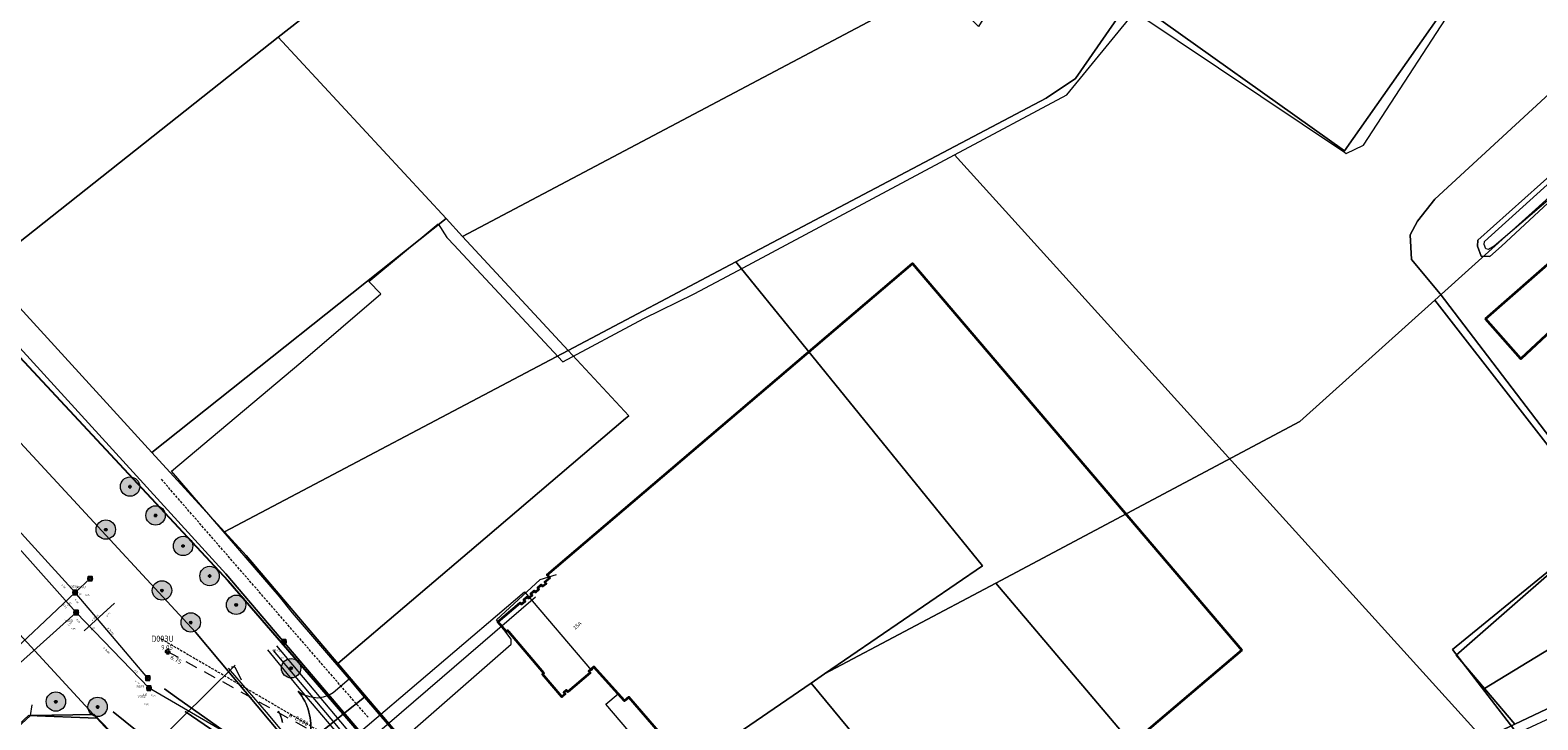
# Model space of a CAD drawing. Header units: metres. Extents: x 163628 to 167855, y 402678 to 405435.
# Tile 149 of 256: x 164349 to 164660, y 403530 to 403672. Entities that reach past the tile are written whole.
import ezdxf
from ezdxf.enums import TextEntityAlignment as Align

# ---------------------------------------------------------------- set-up
doc = ezdxf.new("R2010")
doc.units = ezdxf.units.M
doc.linetypes.add('DASHED2', pattern=[0.375, 0.25, -0.125])
doc.linetypes.add('X-CA190022.004-UO-WHM_Riolering gemeente_NLCS_v0.2$0$RI-HUISAANSLUITING', pattern=[4.3, 2.5, -1.8])
doc.layers.get('0').update_dxf_attribs({"lineweight": 25})
for name, color, linetype, lineweight in [('B-WE-KW-KUNSTWERK_DUIKER-G', 252, 'Continuous', 18), ('X-CA190022.004-UO-BGT_Ondergrond$0$GE_201_SHDHek_Lijn_GEM', 253, 'X-CA190022.004-UO-BGT_Ondergrond$0$Hekwerk', 9), ('X-CA190022.004-UO-BGT_Ondergrond$0$GE_314_WGDRijbaanLokaleweg_Vlak_GEM', 253, 'Continuous', 9), ('X-CA190022.004-UO-BGT_Ondergrond$0$GE_316_WGDFietspad_Vlak_GEM', 253, 'Continuous', 9), ('X-CA190022.004-UO-BGT_Ondergrond$0$GE_322_WGDInrit_Vlak_GEM', 253, 'Continuous', 9), ('X-CA190022.004-UO-BGT_Ondergrond$0$GE_367_OWGBerm_groenvoorziening_grasenk_GEM', 253, 'Continuous', 9), ('X-CA190022.004-UO-BGT_Ondergrond$0$GE_401_OTDErf_Vlak_GEM', 253, 'Continuous', 9), ('X-CA190022.004-UO-BGT_Ondergrond$0$GE_4502_GBKN_Huisnummer_Lijn_GEM', 7, 'Continuous', 9), ('X-CA190022.004-UO-BGT_Ondergrond$0$GE_471_BTDBouwland_Vlak_GEM', 253, 'Continuous', 9), ('X-CA190022.004-UO-BGT_Ondergrond$0$GE_477_BTDGroenvoorziening_Vlak_GEM', 253, 'Continuous', 9), ('X-CA190022.004-UO-BGT_Ondergrond$0$GE_491_VGOHaag_Inrichtend_Vlak_GEM', 253, 'Continuous', 9), ('X-CA190022.004-UO-BGT_Ondergrond$0$GE_504_WTDWaterloop_sloot_Vlak_GEM', 253, 'Continuous', 9), ('X-CA190022.004-UO-BGT_Ondergrond$0$GE_541_OWTOever_slootkant_Vlak_GEM', 253, 'Continuous', 9), ('X-CA190022.004-UO-BGT_Ondergrond$0$GE_601_PNDgrondvlakpand_Vlak_MV_GEM', 34, 'Continuous', 35), ('X-CA190022.004-UO-BGT_Ondergrond$0$GE_632_GBILuifel_Inrichtend_Vlak_GEM', 253, 'Continuous', 9), ('X-CA190022.004-UO-KAD_Percelen$0$B-WE-KG-GRENS_PERCEEL-GV', 150, 'Continuous', 9), ('X-CA190022.004-UO-WHM_Riolering gemeente - drukleidingen_v0.1$0$Riool_onder_druk_pvc_leidingen_315_hgml', 214, 'X-CA190022.004-UO-WHM_Riolering gemeente - drukleidingen_v0.1$0$1-200 PERSLEIDING', 25), ('X-CA190022.004-UO-WHM_Riolering gemeente_NLCS_v0.2$0$B-WE-RI-BOB-T18', 214, 'Continuous', 15), ('X-CA190022.004-UO-WHM_Riolering gemeente_NLCS_v0.2$0$B-WE-RI-DIAMETER-T18', 214, 'Continuous', 15), ('X-CA190022.004-UO-WHM_Riolering gemeente_NLCS_v0.2$0$B-WE-RI-DUIKER-G', 214, 'X-CA190022.004-UO-WHM_Riolering gemeente_NLCS_v0.2$0$RI-HUISAANSLUITING', 15), ('X-CA190022.004-UO-WHM_Riolering gemeente_NLCS_v0.2$0$B-WE-RI-HWA_TRANSPORTLEIDING-G', 214, 'X-CA190022.004-UO-WHM_Riolering gemeente_NLCS_v0.2$0$1-200 HEMELWATER', 15), ('X-CA190022.004-UO-WHM_Riolering gemeente_NLCS_v0.2$0$B-WE-RI-PUT-S', 214, 'Continuous', 15), ('X-CA190022.004-UO-WHM_Riolering gemeente_NLCS_v0.2$0$B-WE-RI-PUTDEKSELHOOGTE-T18', 214, 'Continuous', 15), ('X-CA190022.004-UO-WHM_Riolering gemeente_NLCS_v0.2$0$B-WE-RI-PUTNUMMER-T25', 214, 'Continuous', 15), ('X-CA190022.004-UO-WHM_Riolering gemeente_NLCS_v0.2$0$B-WE-RI-VWA_TRANSPORTLEIDING-G', 214, 'X-CA190022.004-UO-WHM_Riolering gemeente_NLCS_v0.2$0$1-200 VUILWATER', 15)]:
    doc.layers.add(name, color=color, linetype=linetype, lineweight=lineweight)
doc.layers.add('X-CA190022.004-UO-DWM_Beplanting$0$B-WE-GR-BOOM-S AFKOMSTIG UIT BOMENBESTAND GEMEENTE', color=252, linetype='Continuous')
doc.layers.add('X-CA190022.004-UO-DWM_Beplanting$0$N-GV-GR-GRAS-A-200', color=7, linetype='Continuous')
for name, color, linetype, lineweight, transparency in [('X-CA190022.004-UO-KLIC$0$B-OI-KL-DATA_KPN_0000546663_VECT_19O042616-G', 42, 'X-CA190022.004-UO-KLIC$0$1-200 TELEFONIE-KPN', 0, 0.25), ('X-CA190022.004-UO-KLIC$0$B-OI-KL-WATER_BW_0000551269_VECT_19O042616-G', 42, 'X-CA190022.004-UO-KLIC$0$1-200 WATERLEIDING', 0, 0.25), ('X-CA190022.004-UO-KLIC$0$B-WE-KL-ET_LS-G', 42, 'X-CA190022.004-UO-KLIC$0$1-200 LAAGSPANNING', 0, 0.25), ('X-CA190022.004-UO-KLIC$0$B-WE-KL-ET_LS_KABELBED-G', 42, 'X-CA190022.004-UO-KLIC$0$1-200 LAAGSPANNING', 0, 0.25), ('X-CA190022.004-UO-KLIC$0$B-WE-KL-GAS_LD-G', 42, 'X-CA190022.004-UO-KLIC$0$1-200 GASLEIDING LAGE DRUK', 0, 0.25), ('X-CA190022.004-UO-KLIC$0$V-WE-KL-ET_LS-G', 42, 'X-CA190022.004-UO-KLIC$0$1-200 LAAGSPANNING', 0, 0.25)]:
    doc.layers.add(name, color=color, linetype=linetype, lineweight=lineweight, transparency=transparency)
doc.styles.add('X-CA190022.004-UO-BGT_Ondergrond$0$BGT_NAR', font='arial.ttf', dxfattribs={"height": 1})
doc.styles.add('X-CA190022.004-UO-KLIC$0$NLCS-ISO', font='NLCS-ISO.ttf')
doc.styles.add('X-CA190022.004-UO-WHM_Riolering gemeente - drukleidingen_v0.1$0$NLCS-ISO', font='NLCS-ISO.ttf')
doc.styles.add('X-CA190022.004-UO-WHM_Riolering gemeente_NLCS_v0.2$0$NLCS-ISO', font='NLCS-ISO.ttf')
doc.styles.add('X-CA190022.004-UO-WHM_Riolering gemeente_NLCS_v0.2$0$NLCS-ISO-M200-T18', font='NLCS-ISO.ttf', dxfattribs={"height": 0.36})
doc.styles.add('X-CA190022.004-UO-WHM_Riolering gemeente_NLCS_v0.2$0$NLCS-ISO-M200-T25', font='NLCS-ISO.ttf', dxfattribs={"height": 0.5})
doc.styles.add('X-CA190022.004-UO-WHM_Riolering gemeente_NLCS_v0.2$0$NLCS-ISO-M500-T18', font='NLCS-ISO.ttf', dxfattribs={"height": 0.9})
doc.styles.add('X-CA190022.004-UO-WHM_Riolering gemeente_NLCS_v0.2$0$NLCS-ISO-M500-T25', font='NLCS-ISO.ttf', dxfattribs={"height": 1.25})
doc.linetypes.add('X-CA190022.004-UO-BGT_Ondergrond$0$Hekwerk', pattern='A,5,-1.5,[2,dgnlstyle-Veghel.shx,S=0.007937,R=0,X=0,Y=0],-1.5', length=8)
doc.linetypes.add('X-CA190022.004-UO-KLIC$0$1-200 GASLEIDING LAGE DRUK', pattern='A,1.5,-0.6,["GAS LD",X-CA190022.004-UO-KLIC$0$NLCS-ISO,S=0.24,R=0,X=-0.5,Y=-0.12],-0.7', length=2.8)
doc.linetypes.add('X-CA190022.004-UO-KLIC$0$1-200 LAAGSPANNING', pattern='A,1.5,-0.6,["LS",X-CA190022.004-UO-KLIC$0$NLCS-ISO,S=0.24,R=0,X=-0.45,Y=-0.12],-0.05', length=2.15)
doc.linetypes.add('X-CA190022.004-UO-KLIC$0$1-200 TELEFONIE-KPN', pattern='A,1.5,-0.6,["KPN",X-CA190022.004-UO-KLIC$0$NLCS-ISO,S=0.24,R=0,X=-0.5,Y=-0.12],-0.3', length=2.4)
doc.linetypes.add('X-CA190022.004-UO-KLIC$0$1-200 WATERLEIDING', pattern='A,1.5,-0.6,["WATER",X-CA190022.004-UO-KLIC$0$NLCS-ISO,S=0.24,R=0,X=-0.5,Y=-0.12],-0.65', length=2.75)
doc.linetypes.add('X-CA190022.004-UO-WHM_Riolering gemeente - drukleidingen_v0.1$0$1-200 PERSLEIDING', pattern='A,1.5,-0.6,["PERS",X-CA190022.004-UO-WHM_Riolering gemeente - drukleidingen_v0.1$0$NLCS-ISO,S=0.24,R=0,X=-0.5,Y=-0.12],-0.65', length=2.75)
doc.linetypes.add('X-CA190022.004-UO-WHM_Riolering gemeente_NLCS_v0.2$0$1-200 HEMELWATER', pattern='A,1.5,-0.6,["HWA",X-CA190022.004-UO-WHM_Riolering gemeente_NLCS_v0.2$0$NLCS-ISO,S=0.24,R=0,X=-0.5,Y=-0.12],-0.3', length=2.4)
doc.linetypes.add('X-CA190022.004-UO-WHM_Riolering gemeente_NLCS_v0.2$0$1-200 VUILWATER', pattern='A,1.5,-0.6,["DWA",X-CA190022.004-UO-WHM_Riolering gemeente_NLCS_v0.2$0$NLCS-ISO,S=0.24,R=0,X=-0.5,Y=-0.12],-0.3', length=2.4)

# ---------------------------------------------------------------- blocks, each defined once
blk = doc.blocks.new('X-CA190022.004-UO-WHM_Riolering gemeente_NLCS_v0.2$0$B-SRI-PUT_BETON-SO')
blk.add_line((-1.4, -1.4), (1.4, 1.4))
at = {"lineweight": -3, "flags": 128}
blk.add_lwpolyline([(2, -2), (2, 2), (-2, 2), (-2, -2)], close=True, dxfattribs=at)
at = {"lineweight": -3}
blk.add_circle((0, 0), 2, dxfattribs=at)
blk = doc.blocks.new('X-CA190022.004-UO-DWM_Beplanting$0$SGR-BOOM_01-SO')
at = {"linetype": 'ByBlock', "lineweight": 18}
h = blk.add_hatch(color=0, dxfattribs=at)
h.dxf.hatch_style = 1
edge = h.paths.add_edge_path()
edge.add_arc((0, 0), 0.25, 0, 360)
at = {"color": 0, "linetype": 'ByBlock', "lineweight": 18}
for radius in [2, 0.25]:
    blk.add_circle((0, 0), radius, dxfattribs=at)
blk = doc.blocks.new('X-CA190022.004-UO-DWM_Beplanting$0$IMGEOBoom')
at = {"transparency": 33554457}
h = blk.add_hatch(color=256, dxfattribs=at)
h.dxf.hatch_style = 1
edge = h.paths.add_edge_path()
edge.add_arc((0, 0), 100, 0, 360)
edge = h.paths.add_edge_path(flags=17)
edge.add_arc((0, 0), 12.5, 0, 360)
h = blk.add_hatch()
h.set_pattern_fill('ANGLE', color=256)
h.set_pattern_definition([(0, (0, 0), (0, 6.985), [5.08, -1.905]), (90, (0, 0), (-6.985, 4e-16), [5.08, -1.905])])
edge = h.paths.add_edge_path(flags=17)
edge.add_arc((0, 0), 12.5, 0, 360)
at = {"layer": 'X-CA190022.004-UO-DWM_Beplanting$0$N-GV-GR-GRAS-A-200'}
h = blk.add_hatch(color=256, dxfattribs=at)
h.dxf.hatch_style = 1
edge = h.paths.add_edge_path(flags=17)
edge.add_arc((0, 0), 12.5, 0, 360)
at = {"xscale": 50, "yscale": 50, "zscale": 50}
blk.add_blockref('X-CA190022.004-UO-DWM_Beplanting$0$SGR-BOOM_01-SO', (0, 0), dxfattribs=at)

msp = doc.modelspace()

# ---------------------------------------------------------------- linework, layer by layer
at = {"layer": 'B-WE-KW-KUNSTWERK_DUIKER-G', "linetype": 'DASHED2', "ltscale": 2, "flags": 128}
for points in [[(164418.339, 403530.425), (164375.649, 403579.562)], [(164429.278, 403515.344), (164375.258, 403546.791)]]:
    msp.add_lwpolyline(points, dxfattribs=at)
at = {"layer": 'X-CA190022.004-UO-BGT_Ondergrond$0$GE_201_SHDHek_Lijn_GEM'}
for p, q in [((164417.582, 403534.565), (164417.651, 403534.485)), ((164417.651, 403534.485), (164442.279, 403505.897))]:
    msp.add_line(p, q, dxfattribs=at)
at = {"layer": 'X-CA190022.004-UO-BGT_Ondergrond$0$GE_314_WGDRijbaanLokaleweg_Vlak_GEM', "flags": 128}
msp.add_lwpolyline([(164380.616, 403531.594), (164392.176, 403523.751)], dxfattribs=at)
at = {"layer": 'X-CA190022.004-UO-BGT_Ondergrond$0$GE_314_WGDRijbaanLokaleweg_Vlak_GEM', "extrusion": (0, 0, -1)}
msp.add_arc((-164395.491, 403528.66), 11.026, 139.70616, 190.2554, dxfattribs=at)
at = {"layer": 'X-CA190022.004-UO-BGT_Ondergrond$0$GE_314_WGDRijbaanLokaleweg_Vlak_GEM'}
msp.add_arc((164392.921, 403527.902), 7.889, 10.37208, 28.83201, dxfattribs=at)
at = {"layer": 'X-CA190022.004-UO-BGT_Ondergrond$0$GE_316_WGDFietspad_Vlak_GEM', "extrusion": (0, 0, -1)}
msp.add_arc((-164392.921, 403527.902), 7.889, 151.16799, 169.62792, dxfattribs=at)
at = {"layer": 'X-CA190022.004-UO-BGT_Ondergrond$0$GE_322_WGDInrit_Vlak_GEM', "flags": 128}
for points in [[(164403.901, 403535.791), (164404.972, 403535.105), (164406.249, 403534.741), (164407.877, 403534.453), (164409.127, 403534.635), (164410.318, 403535.081), (164411.139, 403535.537), (164414.412, 403538.346), (164417.582, 403534.565)], [(164417.582, 403534.565), (164413.289, 403531.147), (164407.814, 403526.723), (164407.45, 403526.026), (164406.341, 403526.697)]]:
    msp.add_lwpolyline(points, dxfattribs=at)
at = {"layer": 'X-CA190022.004-UO-BGT_Ondergrond$0$GE_322_WGDInrit_Vlak_GEM'}
msp.add_arc((164395.491, 403528.66), 11.026, 349.7446, 40.29384, dxfattribs=at)
at = {"layer": 'X-CA190022.004-UO-BGT_Ondergrond$0$GE_367_OWGBerm_groenvoorziening_grasenk_GEM', "flags": 128}
for points in [[(164397.901, 403526.945), (164398.73, 403526.733), (164398.629, 403526.552), (164397.145, 403524.267), (164393.335, 403524.259), (164378.834, 403534.526), (164376.372, 403536.302)], [(164365.762, 403531.522), (164373.498, 403525.327), (164387.466, 403515.995), (164387.582, 403515.492), (164387.486, 403514.25), (164387.085, 403513.014), (164385.808, 403510.281), (164376.502, 403515.609), (164371.555, 403520.874), (164361.834, 403530.986), (164348.693, 403530.782), (164349.046, 403533.008)], [(164412.502, 403522.972), (164407.45, 403526.026), (164407.814, 403526.723), (164413.289, 403531.147), (164417.582, 403534.565)], [(164417.582, 403534.565), (164417.651, 403534.485), (164442.279, 403505.897), (164442.328, 403505.829), (164437.437, 403500.885)]]:
    msp.add_lwpolyline(points, dxfattribs=at)
at = {"layer": 'X-CA190022.004-UO-BGT_Ondergrond$0$GE_401_OTDErf_Vlak_GEM', "flags": 128}
for points in [[(164681.914, 403539.451), (164655.322, 403527.058), (164641.991, 403544.437), (164674.932, 403571.266), (164639.445, 403617.736), (164633.512, 403624.842), (164633.247, 403629.869), (164634.768, 403632.702), (164634.761, 403632.709), (164638.35, 403637.277), (164681.282, 403676.755), (164645.274, 403681.729), (164644.972, 403682.005), (164644.4, 403682.069), (164643.935, 403681.794), (164643.588, 403681.287), (164641.804, 403682.487), (164642.541, 403683.561), (164643.412, 403684.297), (164644.02, 403684.562), (164644.998, 403684.87), (164650.774, 403684.362), (164693.438, 403678.131)], [(164442.279, 403505.897), (164417.651, 403534.485), (164417.582, 403534.565), (164414.412, 403538.346), (164402.739, 403551.976), (164400.051, 403555.303), (164388.033, 403569.314), (164377.794, 403581.17), (164404.44, 403603.589), (164420.965, 403617.706), (164418.488, 403620.281), (164432.776, 403632.187), (164434.605, 403629.358), (164434.785, 403629.167), (164434.79, 403629.171), (164436.044, 403627.827), (164458.519, 403603.723), (164475.218, 403612.673), (164485.595, 403617.763), (164494.679, 403622.512), (164539.313, 403646.411), (164649.727, 403524.45)], [(164663.359, 403643.223), (164647.239, 403628.832), (164647.142, 403627.569), (164647.904, 403625.504), (164649.719, 403625.4), (164652.119, 403627.539), (164666.538, 403640.994)], [(164479.965, 403525.502), (164472.114, 403534.595), (164471.198, 403533.815), (164469.908, 403535.249), (164464.915, 403540.798), (164464.186, 403540.177), (164463.873, 403539.905), (164464.131, 403539.599), (164459.506, 403535.698), (164459.253, 403535.986), (164458.698, 403535.531), (164458.956, 403535.226), (164458.371, 403534.73), (164458.275, 403534.627), (164454.314, 403539.292), (164454.575, 403539.509), (164447.374, 403548.059), (164447.155, 403548.303), (164446.85, 403548.044), (164445.093, 403550.11), (164449.71, 403554.035), (164449.979, 403553.75), (164450.705, 403554.362), (164450.448, 403554.668), (164451.154, 403555.262), (164451.426, 403554.96), (164452.147, 403555.579), (164451.886, 403555.883), (164452.605, 403556.5), (164452.859, 403556.202), (164453.586, 403556.814), (164453.328, 403557.12), (164454.055, 403557.733), (164454.311, 403557.428), (164455.035, 403558.043), (164454.775, 403558.348), (164455.787, 403559.21), (164455.297, 403559.785), (164530.647, 403623.959)], [(164530.647, 403623.959), (164598.519, 403544.243), (164568.923, 403519.111)], [(164648.778, 403612.61), (164663.853, 403625.766), (164670.768, 403618.013), (164656.09, 403604.364), (164648.778, 403612.61)], [(164337.49, 403520.505), (164348.693, 403530.782), (164361.834, 403530.986), (164371.555, 403520.874), (164376.502, 403515.609), (164385.808, 403510.281), (164390.834, 403507.321), (164397.552, 403503.303), (164402.879, 403500.031), (164415.098, 403492.579), (164420.151, 403489.774), (164425.37, 403486.993), (164425.378, 403486.988), (164427.008, 403486.073), (164430.537, 403482.152), (164434.275, 403477.924), (164434.276, 403477.925)]]:
    msp.add_lwpolyline(points, dxfattribs=at)
at = {"layer": 'X-CA190022.004-UO-BGT_Ondergrond$0$GE_471_BTDBouwland_Vlak_GEM', "flags": 128}
msp.add_lwpolyline([(164639.445, 403617.736), (164674.932, 403571.266), (164641.991, 403544.437), (164655.322, 403527.058), (164649.727, 403524.45), (164539.313, 403646.411), (164562.442, 403658.795), (164576.465, 403675.861), (164619.749, 403646.936), (164620.05, 403646.651), (164623.656, 403648.387), (164645.274, 403681.729), (164681.282, 403676.755), (164638.35, 403637.277), (164634.761, 403632.709), (164634.768, 403632.702), (164633.247, 403629.869), (164633.512, 403624.842), (164639.445, 403617.736)], dxfattribs=at)
at = {"layer": 'X-CA190022.004-UO-BGT_Ondergrond$0$GE_477_BTDGroenvoorziening_Vlak_GEM', "flags": 128}
for points in [[(164376.372, 403536.302), (164378.834, 403534.526), (164393.335, 403524.259), (164397.145, 403524.267), (164398.629, 403526.552), (164398.73, 403526.733), (164398.873, 403526.697)], [(164374.085, 403526.493), (164379.657, 403522.59), (164386.663, 403517.884), (164387.265, 403516.867), (164387.466, 403515.995), (164373.498, 403525.327), (164365.762, 403531.522)], [(164392.176, 403523.751), (164380.616, 403531.594)]]:
    msp.add_lwpolyline(points, dxfattribs=at)
at = {"layer": 'X-CA190022.004-UO-BGT_Ondergrond$0$GE_491_VGOHaag_Inrichtend_Vlak_GEM', "flags": 128}
for points in [[(164376.372, 403536.302), (164378.834, 403534.526), (164393.335, 403524.259), (164397.145, 403524.267), (164398.629, 403526.552), (164398.73, 403526.733), (164398.873, 403526.697)], [(164374.085, 403526.493), (164379.657, 403522.59), (164386.663, 403517.884), (164387.265, 403516.867), (164387.466, 403515.995), (164373.498, 403525.327), (164365.762, 403531.522)], [(164392.176, 403523.751), (164380.616, 403531.594)]]:
    msp.add_lwpolyline(points, dxfattribs=at)
at = {"layer": 'X-CA190022.004-UO-BGT_Ondergrond$0$GE_504_WTDWaterloop_sloot_Vlak_GEM', "flags": 128}
msp.add_lwpolyline([(164668.651, 403642.987), (164650.596, 403627.571), (164649.438, 403626.905), (164648.895, 403627.03), (164648.517, 403627.892), (164648.604, 403628.513), (164667.331, 403645.401)], dxfattribs=at)
at = {"layer": 'X-CA190022.004-UO-BGT_Ondergrond$0$GE_541_OWTOever_slootkant_Vlak_GEM', "flags": 128}
for points in [[(164668.651, 403642.987), (164650.596, 403627.571), (164649.438, 403626.905), (164648.895, 403627.03), (164648.517, 403627.892), (164648.604, 403628.513), (164667.331, 403645.401)], [(164666.538, 403640.994), (164652.119, 403627.539), (164649.719, 403625.4), (164647.904, 403625.504), (164647.142, 403627.569), (164647.239, 403628.832), (164663.359, 403643.223)]]:
    msp.add_lwpolyline(points, dxfattribs=at)
at = {"layer": 'X-CA190022.004-UO-BGT_Ondergrond$0$GE_601_PNDgrondvlakpand_Vlak_MV_GEM', "flags": 128}
for points in [[(164479.965, 403525.502), (164472.114, 403534.595), (164471.198, 403533.815), (164469.908, 403535.249), (164464.915, 403540.798), (164464.186, 403540.177), (164463.873, 403539.905), (164464.131, 403539.599), (164459.506, 403535.698), (164459.253, 403535.986), (164458.698, 403535.531), (164458.956, 403535.226), (164458.371, 403534.73), (164458.275, 403534.627), (164454.314, 403539.292), (164454.575, 403539.509), (164447.374, 403548.059), (164447.155, 403548.303), (164446.85, 403548.044), (164445.093, 403550.11), (164449.71, 403554.035), (164449.979, 403553.75), (164450.705, 403554.362), (164450.448, 403554.668), (164451.154, 403555.262), (164451.426, 403554.96), (164452.147, 403555.579), (164451.886, 403555.883), (164452.605, 403556.5), (164452.859, 403556.202), (164453.586, 403556.814), (164453.328, 403557.12), (164454.055, 403557.733), (164454.311, 403557.428), (164455.035, 403558.043), (164454.775, 403558.348), (164455.787, 403559.21), (164455.297, 403559.785), (164530.647, 403623.959), (164598.519, 403544.243)], [(164648.778, 403612.61), (164663.853, 403625.766), (164670.768, 403618.013), (164656.09, 403604.364), (164648.778, 403612.61)], [(164598.519, 403544.243), (164568.923, 403519.111)]]:
    msp.add_lwpolyline(points, dxfattribs=at)
at = {"layer": 'X-CA190022.004-UO-BGT_Ondergrond$0$GE_632_GBILuifel_Inrichtend_Vlak_GEM', "flags": 128}
msp.add_lwpolyline([(164469.908, 403535.249), (164471.198, 403533.815), (164472.114, 403534.595), (164479.965, 403525.502), (164481.631, 403523.572), (164480.385, 403522.504), (164487.071, 403514.664), (164484.789, 403512.717), (164467.398, 403533.109), (164469.908, 403535.249)], dxfattribs=at)
at = {"layer": 'X-CA190022.004-UO-KAD_Percelen$0$B-WE-KG-GRENS_PERCEEL-GV', "flags": 128}
for points in [[(164261.228, 403706.309), (164272.895, 403695.302), (164331.702, 403630.909), (164339.204, 403622.748), (164399.798, 403670.625), (164482.087, 403734.976), (164502.692, 403751.089), (164496.934, 403757.939), (164468.225, 403789.03), (164456.062, 403802.473)], [(164444.596, 403503.272), (164412.082, 403541.534), (164393.176, 403563.781), (164388.711, 403568.662), (164373.729, 403585.025), (164339.204, 403622.748), (164331.702, 403630.909), (164272.895, 403695.302), (164261.228, 403706.309)], [(164244.117, 403697.864), (164382.73, 403547.962), (164467.184, 403447.137), (164474.656, 403438.052), (164476.902, 403439.143), (164487.569, 403444.164), (164388.991, 403559.989), (164335.093, 403619.023), (164327.271, 403627.471), (164268.836, 403691.623), (164256.121, 403703.788)], [(164256.121, 403703.788), (164268.836, 403691.623), (164327.271, 403627.471), (164335.093, 403619.023), (164388.991, 403559.989), (164487.569, 403444.164), (164492.811, 403446.689), (164489.137, 403451.001), (164487.991, 403452.346), (164450.199, 403496.696), (164444.596, 403503.272)], [(164464.658, 403441.585), (164469.708, 403435.65), (164474.656, 403438.052), (164467.184, 403447.137), (164382.73, 403547.962), (164244.117, 403697.864)], [(164218.886, 403685.41), (164219.124, 403685.153), (164241.656, 403660.769), (164259.183, 403641.854), (164276.688, 403622.967), (164299.208, 403598.634), (164319.627, 403576.641), (164339.939, 403554.537), (164362.42, 403530.213), (164375.611, 403515.963), (164394.193, 403505.178), (164412.451, 403494.492), (164427.408, 403485.739), (164430.171, 403482.483), (164464.658, 403441.585)], [(164348.279, 403530.814), (164362.42, 403530.213), (164339.939, 403554.537)]]:
    msp.add_lwpolyline(points, dxfattribs=at)
for points in [[(164482.087, 403734.976), (164399.798, 403670.625), (164434.428, 403633.247), (164437.832, 403629.572), (164535.689, 403681.396)], [(164607.075, 403711.173), (164576.103, 403725.898), (164575.86, 403725.463), (164573.629, 403721.476), (164570.211, 403715.368), (164565.298, 403706.589), (164565.053, 403706.726), (164563.442, 403703.846), (164544.226, 403672.863), (164535.689, 403681.396), (164437.832, 403629.572), (164459.617, 403606.058), (164494.199, 403624.297), (164558.185, 403658.044), (164564.256, 403662.135), (164575.66, 403678.594), (164595.182, 403706.768), (164600.355, 403703.628)], [(164616.756, 403706.864), (164613.843, 403703.516), (164609.245, 403698.231), (164600.355, 403703.628), (164595.182, 403706.768), (164575.66, 403678.594), (164619.699, 403647.22), (164647.195, 403686.411), (164650.298, 403690.833), (164640.967, 403693.066)], [(164647.195, 403686.411), (164619.699, 403647.22), (164575.66, 403678.594), (164564.256, 403662.135), (164558.185, 403658.044), (164494.199, 403624.297), (164545.056, 403561.645), (164512.506, 403539.358), (164547.782, 403558.103), (164610.511, 403591.436), (164638.33, 403616.453), (164699.351, 403671.327), (164715.475, 403665.526), (164707.202, 403676.7), (164668.834, 403682.913)], [(164373.729, 403585.025), (164434.428, 403633.247), (164399.798, 403670.625), (164339.204, 403622.748)], [(164638.33, 403616.453), (164674.031, 403570.572), (164690.679, 403585.149), (164701.846, 403593.015), (164728.717, 403605.949), (164746.055, 403624.153), (164715.475, 403665.526), (164699.351, 403671.327)], [(164595.838, 403501.354), (164555.326, 403482.367), (164489.137, 403451.001), (164492.811, 403446.689), (164487.569, 403444.164), (164476.902, 403439.143), (164474.656, 403438.052), (164469.708, 403435.65), (164459.04, 403430.474), (164460.276, 403427.915), (164478.654, 403436.809), (164549.795, 403471.239), (164610.094, 403500.047), (164740.684, 403562.794), (164887.38, 403633.726), (164885.502, 403637.729), (164830.972, 403611.838), (164787.129, 403591.173), (164774.865, 403585.072), (164771.579, 403589.482), (164763.848, 403582.954), (164722.665, 403561.134), (164654.869, 403529.019)], [(164434.428, 403633.247), (164373.729, 403585.025), (164388.711, 403568.662), (164459.617, 403606.058), (164437.832, 403629.572)], [(164450.199, 403496.696), (164509.715, 403537.447), (164512.506, 403539.358), (164545.056, 403561.645), (164494.199, 403624.297), (164459.617, 403606.058), (164472.096, 403592.586), (164471.445, 403592.032), (164442.473, 403567.38), (164412.082, 403541.534), (164444.596, 403503.272)], [(164674.031, 403570.572), (164642.773, 403543.203), (164648.623, 403536.343), (164721.06, 403580.454), (164728.988, 403588.387), (164758.818, 403606.816), (164746.055, 403624.153), (164728.717, 403605.949), (164701.846, 403593.015), (164690.679, 403585.149)], [(164638.33, 403616.453), (164610.511, 403591.436), (164547.782, 403558.103), (164595.838, 403501.354), (164654.869, 403529.019), (164648.623, 403536.343), (164642.773, 403543.203), (164674.031, 403570.572)], [(164471.445, 403592.032), (164472.096, 403592.586), (164459.617, 403606.058), (164388.711, 403568.662), (164393.176, 403563.781), (164412.082, 403541.534), (164442.473, 403567.38)], [(164771.579, 403589.482), (164758.818, 403606.816), (164728.988, 403588.387), (164721.06, 403580.454), (164648.623, 403536.343), (164654.869, 403529.019), (164722.665, 403561.134), (164763.848, 403582.954)], [(164509.715, 403537.447), (164552.161, 403486.189), (164554.233, 403483.687), (164555.326, 403482.367), (164595.838, 403501.354), (164547.782, 403558.103), (164512.506, 403539.358)], [(164509.715, 403537.447), (164450.199, 403496.696), (164487.991, 403452.346), (164524.012, 403469.383), (164554.233, 403483.687), (164552.161, 403486.189)], [(164330.627, 403514.464), (164361.357, 403481.336), (164364.639, 403477.798), (164382.295, 403494.155), (164394.193, 403505.178), (164375.611, 403515.963), (164362.42, 403530.213), (164348.279, 403530.814)]]:
    msp.add_lwpolyline(points, close=True, dxfattribs=at)
at = {"layer": 'X-CA190022.004-UO-KLIC$0$B-OI-KL-DATA_KPN_0000546663_VECT_19O042616-G', "flags": 128}
msp.add_lwpolyline([(164452.833, 403555.167), (164416.833, 403524.167), (164415.833, 403524.167), (164415.167, 403524.833), (164398.833, 403544.167)], dxfattribs=at)
at = {"layer": 'X-CA190022.004-UO-KLIC$0$B-OI-KL-WATER_BW_0000551269_VECT_19O042616-G', "flags": 128}
for points in [[(164419.833, 403521.5), (164422.167, 403522.833), (164424.167, 403524.833), (164447.833, 403545.5), (164447.833, 403546.5), (164444.833, 403550.5), (164453.833, 403558.833), (164457.167, 403559.833)], [(164419.833, 403521.5), (164417.5, 403523.5), (164413.833, 403528.167), (164399.5, 403545.167)], [(164390.167, 403540.833), (164390.833, 403540.833), (164392.167, 403538.167)]]:
    msp.add_lwpolyline(points, dxfattribs=at)
at = {"layer": 'X-CA190022.004-UO-KLIC$0$B-WE-KL-ET_LS-G'}
for points in [[(164397.602, 403544.336), (164403.721, 403536.849), (164405.644, 403534.548), (164413.012, 403525.925), (164413.654, 403525.173), (164414.958, 403523.642), (164416.741, 403521.545), (164416.688, 403519.306), (164414.14, 403516.581), (164414.329, 403514.605), (164429.276, 403503.764), (164431.631, 403502.039), (164443.802, 403491.264), (164455.105, 403478.304)], [(164397.602, 403544.336), (164403.721, 403536.849), (164405.644, 403534.548), (164413.012, 403525.925), (164413.654, 403525.173), (164414.958, 403523.642), (164416.741, 403521.545), (164416.688, 403519.306), (164414.14, 403516.581), (164414.329, 403514.605), (164429.276, 403503.764), (164431.631, 403502.039), (164443.802, 403491.264), (164455.105, 403478.304), (164473.207, 403457.549), (164473.572, 403457.134), (164473.781, 403455.602), (164473.446, 403455.161), (164466.241, 403448.822), (164463.328, 403446.259), (164461.227, 403446.409), (164459.787, 403448.094)], [(164464.778, 403449), (164447.223, 403470.71), (164446.858, 403471.132), (164445.89, 403472.236), (164423.942, 403499.747), (164397.351, 403531.494), (164389.566, 403540.566)]]:
    msp.add_lwpolyline(points, dxfattribs=at)
at = {"layer": 'X-CA190022.004-UO-KLIC$0$B-WE-KL-ET_LS_KABELBED-G'}
for points in [[(164397.602, 403544.336), (164403.721, 403536.849), (164405.644, 403534.548), (164413.012, 403525.925), (164413.654, 403525.173), (164414.958, 403523.642), (164416.741, 403521.545), (164416.688, 403519.306), (164414.14, 403516.581), (164414.329, 403514.605), (164429.276, 403503.764), (164431.631, 403502.039), (164443.802, 403491.264), (164455.105, 403478.304)], [(164464.778, 403449), (164447.223, 403470.71), (164446.858, 403471.132), (164445.89, 403472.236), (164423.942, 403499.747), (164397.351, 403531.494), (164389.566, 403540.566)]]:
    msp.add_lwpolyline(points, dxfattribs=at)
at = {"layer": 'X-CA190022.004-UO-KLIC$0$B-WE-KL-GAS_LD-G'}
msp.add_lwpolyline([(164374.302, 403524.759), (164390.905, 403541.194)], dxfattribs=at)
at = {"layer": 'X-CA190022.004-UO-KLIC$0$V-WE-KL-ET_LS-G'}
msp.add_lwpolyline([(164414.421, 403525.503), (164450.587, 403556.303), (164464.385, 403540.076), (164464.834, 403540.525)], dxfattribs=at)
at = {"layer": 'X-CA190022.004-UO-WHM_Riolering gemeente - drukleidingen_v0.1$0$Riool_onder_druk_pvc_leidingen_315_hgml', "flags": 128}
msp.add_lwpolyline([(164086, 403836), (164092.56, 403838.752), (164096.912, 403838.528), (164116.928, 403837.888), (164122.32, 403837.696), (164125.824, 403837.28), (164136.672, 403826.432), (164146.896, 403816.128), (164153.12, 403809.536), (164174.32, 403787.296), (164202.816, 403757.184), (164214.656, 403743.936), (164223.632, 403734.08), (164233.04, 403723.584), (164260.736, 403695.488), (164285.904, 403668.224), (164301.104, 403651.872), (164335.136, 403616.8), (164389.456, 403558.528), (164411.024, 403533.664), (164423.232, 403519.456), (164441.072, 403501.408), (164452.624, 403488.192), (164458.976, 403480.544), (164466.176, 403472.448), (164470.448, 403467.328), (164479.936, 403455.872), (164481.088, 403454.304)], dxfattribs=at)
at = {"layer": 'X-CA190022.004-UO-WHM_Riolering gemeente_NLCS_v0.2$0$B-WE-RI-DUIKER-G'}
msp.add_line((164376.992, 403544), (164429.408, 403515.136), dxfattribs=at)
at = {"layer": 'X-CA190022.004-UO-WHM_Riolering gemeente_NLCS_v0.2$0$B-WE-RI-HWA_TRANSPORTLEIDING-G'}
for p, q in [((164357.904, 403556.16), (164317.472, 403600.352)), ((164360.992, 403559.008), (164357.904, 403556.16)), ((164316.256, 403516.96), (164357.904, 403556.16)), ((164372.896, 403538.496), (164357.904, 403556.16)), ((164366, 403553.984), (164359.797, 403548.259))]:
    msp.add_line(p, q, dxfattribs=at)
at = {"layer": 'X-CA190022.004-UO-WHM_Riolering gemeente_NLCS_v0.2$0$B-WE-RI-VWA_TRANSPORTLEIDING-G'}
for p, q in [((164358.112, 403552.032), (164317.696, 403597.312)), ((164316.736, 403514.944), (164358.112, 403552.032)), ((164373.152, 403536.448), (164358.112, 403552.032)), ((164436.816, 403499.52), (164373.152, 403536.448))]:
    msp.add_line(p, q, dxfattribs=at)

# ---------------------------------------------------------------- block references
at = {"layer": 'X-CA190022.004-UO-DWM_Beplanting$0$B-WE-GR-BOOM-S AFKOMSTIG UIT BOMENBESTAND GEMEENTE', "xscale": 0.02, "yscale": 0.02, "zscale": 0.02}
for p in [(164369.238, 403577.987), (164374.502, 403572.041), (164364.238, 403569.123), (164380.178, 403565.75), (164385.642, 403559.563), (164375.823, 403556.588), (164391.123, 403553.614), (164381.763, 403549.99), (164402.463, 403540.554), (164353.935, 403533.661), (164362.548, 403532.581)]:
    msp.add_blockref('X-CA190022.004-UO-DWM_Beplanting$0$IMGEOBoom', p, dxfattribs=at)
at = {"layer": 'X-CA190022.004-UO-WHM_Riolering gemeente_NLCS_v0.2$0$B-WE-RI-DUIKER-G', "xscale": 0.2, "yscale": 0.2, "zscale": 0.2}
msp.add_blockref('X-CA190022.004-UO-WHM_Riolering gemeente_NLCS_v0.2$0$B-SRI-PUT_BETON-SO', (164376.992, 403544), dxfattribs=at)
at = {"layer": 'X-CA190022.004-UO-WHM_Riolering gemeente_NLCS_v0.2$0$B-WE-RI-PUT-S', "xscale": 0.2, "yscale": 0.2, "zscale": 0.2}
for p in [(164360.992, 403559.008), (164357.904, 403556.16), (164358.112, 403552.032), (164400.992, 403545.984), (164372.896, 403538.496), (164373.152, 403536.448)]:
    msp.add_blockref('X-CA190022.004-UO-WHM_Riolering gemeente_NLCS_v0.2$0$B-SRI-PUT_BETON-SO', p, dxfattribs=at)

# ---------------------------------------------------------------- texts
at = {"layer": 'X-CA190022.004-UO-BGT_Ondergrond$0$GE_4502_GBKN_Huisnummer_Lijn_GEM', "style": 'X-CA190022.004-UO-BGT_Ondergrond$0$BGT_NAR'}
msp.add_text('15A', height=0.75, rotation=40.4, dxfattribs=at).set_placement((164461.504, 403549.35), align=Align.MIDDLE_CENTER)
at = {"layer": 'X-CA190022.004-UO-WHM_Riolering gemeente_NLCS_v0.2$0$B-WE-RI-BOB-T18', "style": 'X-CA190022.004-UO-WHM_Riolering gemeente_NLCS_v0.2$0$NLCS-ISO-M200-T18'}
for s, rotation, p in [('6.58', 312.4677, (164355.087, 403557.659)), ('6.68', 310.314, (164357.784, 403554.6)), ('5.93', 311.7528, (164355.305, 403553.575)), ('6.58', 43.2599, (164356.464, 403553.279)), ('6.75', 42.682, (164364.526, 403551.129)), ('5.93', 41.8734, (164356.595, 403549.195)), ('6.70', 313.995, (164358.084, 403550.475)), ('6.75', 42.682, (164361.351, 403548.197)), ('6.71', 310.314, (164370.117, 403540.08)), ('6.77', 313.995, (164370.28, 403537.857)), ('6.77', 329.8979, (164373.561, 403534.937))]:
    msp.add_text(s, height=0.36, rotation=rotation, dxfattribs=at).set_placement(p)
at = {"layer": 'X-CA190022.004-UO-WHM_Riolering gemeente_NLCS_v0.2$0$B-WE-RI-DIAMETER-T18', "style": 'X-CA190022.004-UO-WHM_Riolering gemeente_NLCS_v0.2$0$NLCS-ISO-M200-T18'}
for s, rotation, p in [('ø B800', 42.682, (164361.46, 403550.203)), ('ø B400', 310.314, (164364.551, 403548.795)), ('ø B300', 313.995, (164363.681, 403544.683))]:
    msp.add_text(s, height=0.36, rotation=rotation, dxfattribs=at).set_placement(p)
at = {"layer": 'X-CA190022.004-UO-WHM_Riolering gemeente_NLCS_v0.2$0$B-WE-RI-DUIKER-G'}
for s, height, style, p in [('D003U', 1.25, 'X-CA190022.004-UO-WHM_Riolering gemeente_NLCS_v0.2$0$NLCS-ISO-M500-T25', (164373.6, 403546)), ('9.05', 0.9, 'X-CA190022.004-UO-WHM_Riolering gemeente_NLCS_v0.2$0$NLCS-ISO-M500-T18', (164375.64, 403544.4))]:
    msp.add_text(s, height=height, dxfattribs=dict(at, style=style)).set_placement(p)
at = {"layer": 'X-CA190022.004-UO-WHM_Riolering gemeente_NLCS_v0.2$0$B-WE-RI-DUIKER-G', "style": 'X-CA190022.004-UO-WHM_Riolering gemeente_NLCS_v0.2$0$NLCS-ISO-M500-T18'}
for s, p in [('6.75', (164377.434, 403542.506)), ('ø B900', (164401.886, 403530.659))]:
    msp.add_text(s, height=0.9, rotation=331.1632, dxfattribs=at).set_placement(p)
at = {"layer": 'X-CA190022.004-UO-WHM_Riolering gemeente_NLCS_v0.2$0$B-WE-RI-PUTDEKSELHOOGTE-T18', "style": 'X-CA190022.004-UO-WHM_Riolering gemeente_NLCS_v0.2$0$NLCS-ISO-M200-T18'}
for s, p in [('9.05', (164358.282, 403555.55)), ('9.05', (164359.987, 403555.43)), ('9.15', (164357.097, 403548.46)), ('8.99', (164399.987, 403542.43)), ('9.15', (164371.887, 403534.91)), ('9.15', (164372.147, 403532.87))]:
    msp.add_text(s, height=0.36, dxfattribs=at).set_placement(p)
at = {"layer": 'X-CA190022.004-UO-WHM_Riolering gemeente_NLCS_v0.2$0$B-WE-RI-PUTNUMMER-T25', "style": 'X-CA190022.004-UO-WHM_Riolering gemeente_NLCS_v0.2$0$NLCS-ISO-M200-T25'}
for s, p in [('S004', (164356.922, 403557.15)), ('S004U', (164357.947, 403557.03)), ('V003', (164355.737, 403550.06)), ('00P3', (164398.627, 403544.03)), ('S003', (164370.527, 403536.51)), ('V002', (164370.787, 403534.47))]:
    msp.add_text(s, height=0.5, dxfattribs=at).set_placement(p)

doc.saveas('drawing.dxf')
